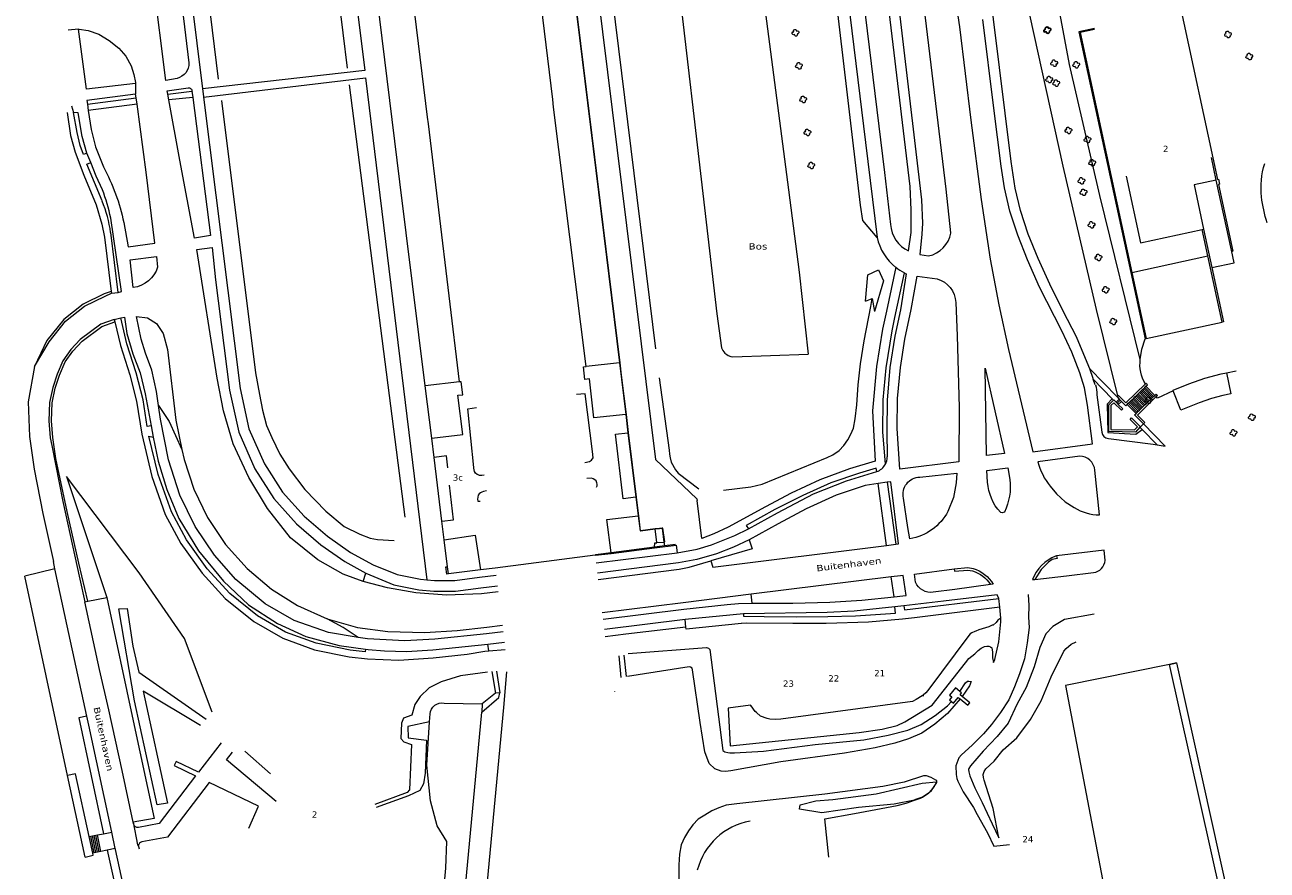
# Model space of a CAD drawing. Header units: metres. Extents: x 44942 to 45991, y 371239 to 373189.
# Tile 19 of 21: x 45694 to 45990, y 372642 to 372844. Entities that reach past the tile are written whole.
import ezdxf

# ---------------------------------------------------------------- set-up
doc = ezdxf.new("R2010")
doc.units = ezdxf.units.M
for name, color, linetype, lineweight in [('STRAATM_GEO_boom', 252, 'Continuous', 18), ('TEKST_GEO_functieaanduiding', 252, 'Continuous', 18), ('TEKST_GEO_huisnummer', 252, 'Continuous', 18), ('TEKST_GEO_straatnaam', 252, 'Continuous', 18), ('TOPO_GEO_hek', 252, 'Continuous', 18), ('TOPO_GEO_kant gesloten verharding', 252, 'Continuous', 18), ('TOPO_GEO_kant open verharding', 252, 'Continuous', 18), ('TOPO_GEO_muur', 252, 'Continuous', 18), ('TOPO_GEO_overig lijnvormig object', 252, 'Continuous', 18), ('TOPO_GEO_raster', 252, 'Continuous', 18), ('TOPO_GEO_steiger', 252, 'Continuous', 18), ('TOPO_GEO_taludlijnen', 252, 'Continuous', 18), ('TOPO_GEO_vlakafsluiter', 252, 'Continuous', 18), ('WATER_GEO_insteek sloot', 252, 'Continuous', 18), ('WATER_GEO_kant kanaal', 252, 'Continuous', 18), ('WATER_GEO_kant water', 252, 'Continuous', 18), ('WATER_GEO_sloot of greppel', 252, 'Continuous', 18)]:
    doc.layers.add(name, color=color, linetype=linetype, lineweight=lineweight)
doc.styles.add('Style-verdana', font='verdana.shx')
doc.linetypes.add('raster', pattern='A,1.65,-0.875,[15,dgnlstyle-lijn95.shx,S=0.005952,R=0,X=0,Y=0],-0.875,1.65', length=5.05)

# ---------------------------------------------------------------- blocks, each defined once
blk = doc.blocks.new('ST')
at = {"layer": 'STRAATM_GEO_boom', "color": 116, "linetype": 'Continuous', "lineweight": 13, "extrusion": (0, 0, -1)}
for centre, start, end in [((0.41, -0.11), 236.0753, 93.9246), ((0.08, 0.45), 326.0753, 183.9246), ((-0.48, 0.13), 56.0753, 273.9246), ((-0.16, -0.44), 146.0753, 3.9246)]:
    blk.add_arc(centre, 0.363, start, end, dxfattribs=at)

msp = doc.modelspace()

# ---------------------------------------------------------------- linework, layer by layer
at = {"layer": 'TOPO_GEO_hek', "linetype": 'raster', "lineweight": 18}
for p, q in [((45783.19, 372806.78), (45775.71, 372867.39)), ((45789.22, 372758.01), (45783.19, 372806.78)), ((45835.61, 372763.54), (45837.14, 372751.2)), ((45790.76, 372745.57), (45789.22, 372758.01)), ((45837.14, 372751.2), (45837.67, 372746.86)), ((45837.67, 372746.86), (45839.57, 372731.45)), ((45791.33, 372740.97), (45790.76, 372745.57)), ((45793.21, 372725.76), (45791.33, 372740.97)), ((45839.57, 372731.45), (45840.12, 372726.98)), ((45793.76, 372721.29), (45793.21, 372725.76)), ((45840.69, 372723.44), (45844.14, 372723.87)), ((45844.14, 372723.87), (45845.16, 372723.99)), ((45845.16, 372723.99), (45845.8, 372724.08)), ((45845.8, 372724.08), (45846.27, 372720.72)), ((45794.56, 372714.84), (45793.76, 372721.29)), ((45846.27, 372720.72), (45846.4, 372719.83)), ((45849.04, 372720.16), (45846.4, 372719.83)), ((45829.85, 372717.58), (45805.96, 372714.54)), ((45843.99, 372719.52), (45833.61, 372718.2)), ((45846.4, 372719.83), (45843.99, 372719.52)), ((45802.41, 372714.09), (45794.78, 372713.14)), ((45805.96, 372714.54), (45802.41, 372714.09))]:
    msp.add_line(p, q, dxfattribs=at)
at = {"layer": 'TOPO_GEO_hek', "linetype": 'raster', "lineweight": 18, "flags": 128}
for points in [[(45822.07, 372873.52), (45829.95, 372809.48), (45835.61, 372763.54)], [(45840.12, 372726.98), (45840.56, 372723.41), (45840.69, 372723.44)], [(45833.61, 372718.2), (45829.94, 372717.73), (45829.85, 372717.58)], [(45794.78, 372713.14), (45794.36, 372713.07), (45794.13, 372714.84), (45794.56, 372714.84)]]:
    msp.add_lwpolyline(points, dxfattribs=at)
at = {"layer": 'TOPO_GEO_kant gesloten verharding', "linetype": 'Continuous', "lineweight": 18}
for p, q in [((45729.41, 372882.53), (45735.99, 372828.96)), ((45706.35, 372843.21), (45703.89, 372842.99)), ((45708.32, 372828.9), (45706.35, 372843.21)), ((45720.03, 372830.24), (45708.32, 372828.9)), ((45720.03, 372830.24), (45720, 372827.67)), ((45720.14, 372826.78), (45720, 372827.67)), ((45727.96, 372826.34), (45727.72, 372827.68)), ((45733.49, 372828.36), (45733.71, 372826.91)), ((45704.69, 372824.91), (45705.19, 372823.27)), ((45708.49, 372825.31), (45708.66, 372823.81)), ((45720.42, 372825.27), (45720.14, 372826.78)), ((45709.28, 372811.35), (45708.39, 372813.57)), ((45958.06, 372785.12), (45976.25, 372789.11)), ((45981.87, 372790.46), (45982.23, 372790.18)), ((45714.28, 372780.14), (45715.82, 372780.34)), ((45714.89, 372773.91), (45716.52, 372774.27)), ((45961.46, 372769.34), (45979.68, 372773.28)), ((45961.22, 372769.29), (45961.46, 372769.34)), ((45980.71, 372761.18), (45983.01, 372761.66)), ((45837.28, 372751.21), (45836.13, 372760.56)), ((45949.33, 372758.3), (45948.83, 372759.66)), ((45949.69, 372755.91), (45950.85, 372746.97)), ((45961.42, 372757.93), (45963.52, 372755.75)), ((45837.28, 372751.21), (45837.14, 372751.2)), ((45837.81, 372746.87), (45837.28, 372751.21)), ((45723.71, 372748.52), (45724.18, 372745.78)), ((45837.67, 372746.86), (45837.81, 372746.87)), ((45839.7, 372731.46), (45837.81, 372746.87)), ((45964.14, 372743.93), (45966.05, 372743.64)), ((45945.6, 372741.24), (45935.6, 372739.93)), ((45950.34, 372727.24), (45949.23, 372737.9)), ((45899.62, 372735.05), (45897.48, 372734.76)), ((45839.7, 372731.46), (45839.57, 372731.45)), ((45840.25, 372727), (45839.7, 372731.46)), ((45840.12, 372726.98), (45840.25, 372727)), ((45840.69, 372723.44), (45840.25, 372727)), ((45844.14, 372723.87), (45840.69, 372723.44)), ((45844.54, 372720.67), (45844.14, 372723.87)), ((45899.4, 372719.95), (45901.67, 372720.25)), ((45829.85, 372717.58), (45833.63, 372718.05)), ((45830.07, 372715.8), (45849.39, 372718.17)), ((45833.63, 372718.05), (45833.61, 372718.2)), ((45833.63, 372718.05), (45843.97, 372719.34)), ((45843.97, 372719.34), (45843.99, 372719.52)), ((45940.09, 372717.43), (45939.85, 372717.41)), ((45700.73, 372714.37), (45700.36, 372716.08)), ((45900.55, 372712.48), (45867.13, 372708.33)), ((45934.3, 372711.78), (45934.89, 372711.84)), ((45924.91, 372710.66), (45924.27, 372710.58)), ((45933.31, 372708.25), (45933.43, 372705.62)), ((45903.55, 372705.5), (45901.43, 372705.26)), ((45926.54, 372705.22), (45926.28, 372707.29)), ((45926.72, 372702.58), (45926.54, 372705.22)), ((45933.43, 372705.62), (45933.39, 372702.83)), ((45851.31, 372702.22), (45832.02, 372699.83)), ((45865.24, 372703.62), (45851.31, 372702.22)), ((45851.49, 372700.42), (45837.12, 372698.72)), ((45804.21, 372696.38), (45808.14, 372696.87)), ((45837.12, 372698.72), (45832.22, 372698.14)), ((45804.38, 372694.79), (45808.36, 372695.1)), ((45793.77, 372682.27), (45802.85, 372682.13)), ((45802.85, 372682.13), (45802.74, 372680.11)), ((45790.28, 372677.83), (45790.41, 372679.71)), ((45908, 372659.83), (45909.46, 372660.78)), ((45909.46, 372660.78), (45909.63, 372660.92)), ((45715.16, 372647.6), (45714.32, 372651.51)), ((45925.1, 372648.17), (45928.85, 372648.5))]:
    msp.add_line(p, q, dxfattribs=at)
at = {"layer": 'TOPO_GEO_kant gesloten verharding', "linetype": 'Continuous', "lineweight": 18, "flags": 128}
for points in [[(45948, 372762.13), (45947.82, 372762.69), (45944.8, 372769.74), (45941.66, 372775.86), (45938.5, 372782.28), (45935.66, 372788.48), (45933.32, 372794.23), (45931.48, 372799.94), (45930.19, 372805.23), (45929.21, 372811.58), (45925.01, 372845.63), (45914.58, 372930.95), (45909.13, 372979.64), (45906.64, 373001.44), (45903.74, 373031.13), (45901.14, 373061.75)], [(45895.18, 373028.76), (45896.92, 373009.98), (45898.01, 373000), (45900, 372981.94), (45903.57, 372950.74), (45907.8, 372914.79), (45914.39, 372860.22), (45916.89, 372843.76)], [(45904.7, 372790.26), (45905.33, 372794.66), (45905.36, 372800.05), (45905.12, 372805.62), (45885.92, 372965.96), (45882.11, 372997.33)], [(45884.64, 372998.05), (45888.41, 372966.44), (45907.83, 372802.47)], [(45914.84, 372794.54), (45913.71, 372804.98), (45894.25, 372966.03), (45891.32, 372992.72)], [(45873.24, 372990.01), (45874.55, 372979.6), (45885.37, 372890.82), (45886.55, 372880.59), (45894.45, 372816.13), (45897.18, 372793.5)], [(45888.86, 372891.64), (45898.95, 372808.99), (45900.4, 372796.59)], [(45721.34, 372877.84), (45724.31, 372878.13), (45726.84, 372877.16), (45727.87, 372875), (45731.12, 372848.39), (45732.76, 372835.2)], [(45729.91, 372831.44), (45727.21, 372830.94), (45721.34, 372877.84)], [(45827.66, 372762.68), (45819.9, 372824.54), (45819.68, 372826.42), (45814.03, 372872.8)], [(45797.44, 372758.98), (45790.04, 372820.64), (45789.79, 372822.18), (45784.14, 372868.48)], [(45916.89, 372843.76), (45919.56, 372821.5), (45922.06, 372802.52), (45924.24, 372788.26), (45926.27, 372777.42), (45928.56, 372766.72), (45934.43, 372742.31), (45948.64, 372744.19), (45947.48, 372753.45), (45946.78, 372757.57), (45945.66, 372761.17), (45943.74, 372766.1), (45941.35, 372771.16), (45936.02, 372781.59), (45933.1, 372788.13), (45930.78, 372793.98), (45928.91, 372799.74), (45927.67, 372805.31), (45926.85, 372810.53), (45925.1, 372824.38), (45922.48, 372845.53)], [(45706.35, 372843.21), (45706.57, 372843.22), (45708.67, 372842.87), (45711.24, 372842.02), (45713.73, 372840.53), (45716.03, 372838.65), (45717.71, 372836.77), (45718.92, 372834.42), (45719.56, 372832.35), (45720, 372830.48), (45720.03, 372830.24)], [(45720, 372827.67), (45708.36, 372826.16), (45708.49, 372825.31)], [(45727.72, 372827.68), (45727.58, 372828.48), (45732.57, 372829.2)], [(45733.71, 372826.91), (45737.94, 372793.94), (45734.12, 372793.31), (45730.56, 372811.94), (45727.96, 372826.34)], [(45735.99, 372828.96), (45736.22, 372827.13), (45736.23, 372827)], [(45736.23, 372827), (45744.98, 372757.43), (45747.11, 372747.78), (45750.8, 372739.42), (45755.11, 372732.68), (45760.3, 372726.92), (45765.89, 372722.13), (45771.4, 372718.25), (45776.75, 372715.33), (45782.49, 372713.02), (45788.09, 372711.9), (45789.58, 372711.75)], [(45717.19, 372797.07), (45718.2, 372791.27), (45724.62, 372792.1), (45722.54, 372809.06), (45720.42, 372825.27)], [(45708.39, 372813.57), (45707.22, 372817.6), (45706.33, 372823.23), (45705.19, 372823.27)], [(45708.66, 372823.81), (45709.41, 372819.27), (45710.45, 372815.12), (45712.33, 372810.33)], [(45712.07, 372804.83), (45710.6, 372808.14), (45709.28, 372811.35)], [(45907.83, 372802.47), (45908.01, 372796.89), (45907.85, 372794.23), (45907.43, 372789.42), (45909.49, 372789.06)], [(45715.82, 372780.34), (45716.63, 372780.57), (45714.06, 372798.09)], [(45719.44, 372781.52), (45718.69, 372788.09), (45724.99, 372788.89), (45725.28, 372786.41)], [(45774.39, 372711.29), (45769.63, 372713.05), (45763.53, 372716.47), (45757.05, 372721.73), (45751.51, 372728.74), (45747.1, 372736.17), (45743.33, 372744.23), (45741.01, 372752.09), (45739.49, 372759.87), (45734.64, 372790.62), (45738.32, 372791.11), (45739.14, 372783.34), (45742.45, 372756.99), (45744.66, 372746.98), (45748.53, 372738.2), (45753.06, 372731.12), (45758.5, 372725.07), (45764.31, 372720.1), (45770.04, 372716.07), (45775.05, 372713.33)], [(45977.19, 372786.27), (45982.52, 372787.44), (45981.87, 372790.46)], [(45904.14, 372784.81), (45902.76, 372776.19), (45901.43, 372769.93), (45900.24, 372762.45), (45899.57, 372754.66), (45899.5, 372747.2), (45899.6, 372741.07)], [(45916.71, 372739.91), (45902.6, 372738.16), (45902, 372747.82), (45902.1, 372755.02), (45902.77, 372762.43), (45903.82, 372769.15), (45905.34, 372776.27), (45906.77, 372784.25), (45911.56, 372783.58)], [(45695.89, 372762.63), (45699.35, 372768.54), (45703.26, 372773.47), (45707.8, 372777.05), (45712.74, 372779.48), (45714.28, 372780.14)], [(45915.99, 372777.97), (45916.36, 372769.96), (45916.78, 372752.86), (45916.71, 372739.91)], [(45714.89, 372773.91), (45711.69, 372772.79), (45706.81, 372769.12), (45704.52, 372766.73), (45702.63, 372764.05), (45701.25, 372760.84), (45700.21, 372757.65), (45699.45, 372754.05), (45699.31, 372749.66), (45699.61, 372745.66), (45700, 372743.8), (45702.66, 372730.41), (45706.69, 372711.89), (45707.88, 372706.45)], [(45716.52, 372774.27), (45717.36, 372774.43), (45717.94, 372770.52), (45719.36, 372765.72), (45721.07, 372761.13), (45722.32, 372756.12), (45723.71, 372748.52)], [(45725.52, 372753.35), (45725.04, 372756.69), (45723.86, 372761.81), (45722.39, 372765.82), (45721.34, 372769.2), (45720.24, 372774.59), (45722.82, 372774.3), (45725, 372772.89), (45726.6, 372770.52), (45727.62, 372766.75), (45729.64, 372749.87), (45731.1, 372742.87)], [(45960.08, 372764.34), (45960.48, 372766.83), (45961.22, 372769.29)], [(45695.89, 372762.63), (45694.34, 372754.24), (45694.63, 372745.98), (45695.81, 372738.14), (45697.87, 372727.54), (45700.36, 372716.08)], [(45837.14, 372751.2), (45829.53, 372750.41), (45828.48, 372759.72), (45827.36, 372759.55), (45827.07, 372762.61), (45827.66, 372762.68)], [(45923.04, 372762.26), (45927.65, 372741.91), (45923.33, 372741.38), (45923.04, 372762.26)], [(45948.83, 372759.66), (45948.78, 372759.79), (45948, 372762.13)], [(45790.76, 372745.57), (45798.19, 372746.46), (45797.03, 372755.78), (45798.21, 372755.91), (45797.78, 372759.01), (45797.44, 372758.98)], [(45967.94, 372756.9), (45967.94, 372757.02), (45971.69, 372758.53), (45975.52, 372759.84), (45979.41, 372760.9), (45980.71, 372761.18)], [(45827.36, 372739.77), (45828.49, 372739.96), (45828.71, 372740.1), (45828.91, 372740.33), (45829.37, 372740.84), (45829.21, 372742.34), (45827.46, 372756.1), (45825.4, 372755.97)], [(45967.97, 372756.83), (45964.18, 372755.11), (45963.89, 372755.46)], [(45773.21, 372697.99), (45766.11, 372699.13), (45757.89, 372702), (45750.95, 372705.96), (45743.98, 372711.78), (45738.9, 372717.61), (45734.22, 372724.42), (45730.58, 372731.94), (45727.9, 372740.34), (45725.99, 372750.09), (45725.52, 372753.35)], [(45803.33, 372736.73), (45802.77, 372736.66), (45802.31, 372736.63), (45802.17, 372736.66), (45801.7, 372736.85), (45801.62, 372736.89), (45801.27, 372737.2), (45801, 372737.61), (45800.9, 372737.99), (45800.87, 372738.39), (45800.87, 372738.53), (45799.37, 372752.53), (45801.48, 372752.84)], [(45839.57, 372731.45), (45836.53, 372731.1), (45834.66, 372746.52), (45837.67, 372746.86)], [(45724.18, 372745.78), (45725.37, 372740.08), (45727.45, 372733.27), (45730.33, 372726.4), (45735.02, 372718.65), (45740.98, 372711.39), (45747.03, 372705.78), (45753.89, 372701.3), (45760.71, 372698.18), (45768.65, 372696.05), (45774.96, 372695.21)], [(45952.45, 372745.44), (45963.19, 372744.08), (45964.14, 372743.93)], [(45731.1, 372742.87), (45731.61, 372740.45), (45733.9, 372733.37), (45737.21, 372726.57), (45741.53, 372720.17), (45746.64, 372714.41), (45752.46, 372709.49), (45758.68, 372705.59), (45765.82, 372702.38)], [(45794.6, 372738.46), (45794.29, 372741.34), (45791.33, 372740.97)], [(45923.6, 372735.04), (45923.42, 372737.82), (45928.46, 372738.47), (45928.92, 372735.67)], [(45830.15, 372733.84), (45830.28, 372734.19), (45830.28, 372734.31), (45830.27, 372734.59), (45830.24, 372734.91), (45830.07, 372735.33), (45829.76, 372735.62), (45829.35, 372735.85), (45828.91, 372736.02), (45827.83, 372735.93)], [(45866.47, 372723.92), (45873.36, 372727.72), (45882.01, 372732.26), (45889.86, 372735.37), (45897.11, 372737.56)], [(45901.67, 372720.25), (45902.3, 372720.36), (45900.46, 372735.14), (45899.62, 372735.05)], [(45907.41, 372736.26), (45916.25, 372737.18), (45916.09, 372734.9), (45915.42, 372731.42), (45914.12, 372728.08)], [(45793.21, 372725.76), (45795.94, 372726.05), (45795.05, 372734.3)], [(45803.89, 372732.95), (45803.12, 372732.84), (45802.78, 372732.69), (45802.4, 372732.5), (45802.09, 372732.27), (45801.9, 372731.92), (45801.77, 372731.48), (45801.74, 372730.99), (45801.8, 372730.51), (45802.33, 372730.51)], [(45897.48, 372734.76), (45894.35, 372734.23), (45887.44, 372731.93), (45880.24, 372728.67), (45873.54, 372725.06), (45866.61, 372721.28)], [(45938.53, 372734.07), (45940.06, 372732.27), (45942.1, 372730.38), (45944.26, 372728.98)], [(45905.03, 372721.54), (45904.56, 372724.22), (45903.48, 372731.23)], [(45833.61, 372718.2), (45832.6, 372726.13), (45840.12, 372726.98)], [(45927.61, 372727.91), (45927.1, 372727.71), (45926.64, 372727.84)], [(45849.39, 372718.17), (45854.16, 372719.05), (45857.6, 372720.06), (45863.2, 372722.32), (45866.47, 372723.92)], [(45793.76, 372721.29), (45801.15, 372722.41), (45802.41, 372714.09)], [(45866.61, 372721.28), (45862.91, 372719.53), (45858.85, 372717.93), (45854.14, 372716.62), (45849.71, 372715.79), (45830.36, 372713.35)], [(45843.97, 372719.34), (45849.16, 372719.99), (45849.39, 372718.17)], [(45843.99, 372719.52), (45844.07, 372720.54), (45844.55, 372720.57), (45844.54, 372720.67)], [(45857.43, 372716.3), (45857.91, 372714.75), (45899.4, 372719.95)], [(45951.65, 372716.38), (45951.47, 372718.79), (45940.09, 372717.43)], [(45708.39, 372679.17), (45703.7, 372700.71), (45700.73, 372714.37)], [(45830.55, 372711.84), (45849.86, 372714.24), (45852.31, 372714.77), (45857.43, 372716.3)], [(45906.4, 372711.15), (45906.11, 372713.08), (45915.6, 372714.33)], [(45915.6, 372714.33), (45918.87, 372714.67), (45920.11, 372714.43)], [(45806.66, 372708.87), (45802.68, 372708.37), (45794.33, 372708.1), (45786.95, 372708.62), (45780.17, 372709.81), (45774.39, 372711.29)], [(45775.05, 372713.33), (45781.75, 372710.55), (45787.71, 372709.36), (45791.31, 372708.99), (45796.45, 372709.04), (45802.54, 372709.83), (45806.48, 372710.33)], [(45789.58, 372711.75), (45791.43, 372711.56), (45796.27, 372711.6), (45802.21, 372712.38), (45806.17, 372712.86)], [(45901.25, 372707.68), (45903.33, 372707.94), (45904.11, 372708), (45903.45, 372712.79), (45902.76, 372712.7), (45900.55, 372712.48)], [(45934.89, 372711.84), (45942.45, 372712.65), (45948.91, 372713.46)], [(45867.13, 372708.33), (45850.84, 372706.22), (45831.53, 372703.84)], [(45926.28, 372707.29), (45925.87, 372708.15), (45913.06, 372706.61), (45903.55, 372705.5)], [(45924.27, 372710.58), (45915.77, 372709.44), (45910.6, 372708.77)], [(45719.42, 372653.86), (45716.78, 372666.19), (45713.65, 372680.68), (45711.39, 372690.28), (45707.88, 372706.45)], [(45831.71, 372702.32), (45851, 372704.73), (45861.35, 372705.82), (45864.04, 372706.09), (45867.36, 372706.18)], [(45901.43, 372705.26), (45891.74, 372704.27), (45885.25, 372703.94), (45865.24, 372703.62)], [(45867.36, 372706.18), (45877.04, 372706.17), (45885.91, 372706.41), (45893.57, 372706.84), (45901.25, 372707.68)], [(45765.82, 372702.38), (45773, 372700.33), (45780.3, 372699.37), (45789.12, 372699.18), (45796.84, 372699.62), (45803.94, 372700.44), (45807.65, 372700.9)], [(45933.39, 372702.83), (45933.54, 372700.32), (45933.06, 372696.7), (45932.39, 372692.84), (45931.25, 372689.26), (45930.01, 372686.18), (45928.66, 372683.05), (45926.68, 372680.02), (45924.49, 372677.17), (45922.64, 372674.96)], [(45925.01, 372691.95), (45925.29, 372692.68), (45926.28, 372696.95), (45926.78, 372701.67), (45926.72, 372702.58)], [(45807.84, 372699.33), (45803.89, 372698.84), (45791.51, 372697.58), (45784.31, 372697.14), (45775.42, 372697.64), (45773.21, 372697.99)], [(45774.96, 372695.21), (45775.59, 372695.12), (45779.49, 372694.75), (45784.73, 372694.6), (45791, 372695), (45804.21, 372696.38)], [(45714.32, 372651.51), (45708.86, 372677.02), (45708.39, 372679.17)], [(45791.37, 372535.83), (45791.2, 372545.2), (45791.4, 372554.96), (45792.02, 372565.67), (45794.76, 372595.2), (45802.74, 372680.11)], [(45792.13, 372620.96), (45794.18, 372642.85), (45794.42, 372649.26), (45792.11, 372653.03), (45790.45, 372658.92), (45789.58, 372667.45), (45790.28, 372677.83)], [(45922.64, 372674.96), (45919.88, 372672.28), (45917.38, 372669.98), (45916.71, 372669.24), (45916, 372667.33), (45916.12, 372665.28), (45916.21, 372664.31), (45916.48, 372663.68), (45917.77, 372661.09)], [(45910.82, 372662.37), (45911.43, 372663.3), (45911.46, 372663.71), (45911.24, 372663.91), (45910.14, 372664.54), (45908.97, 372664.96), (45908.25, 372664.95), (45903.68, 372663.4), (45898.57, 372662.37), (45884.68, 372660.54)], [(45909.63, 372660.92), (45910.2, 372661.42), (45910.82, 372662.37)], [(45917.77, 372661.09), (45920.22, 372657.38), (45921.11, 372655.73), (45923.6, 372651.29), (45925.1, 372648.17)], [(45884.68, 372660.54), (45863.67, 372658.27), (45861.11, 372657.92), (45859.35, 372657.25), (45857.68, 372656.6), (45856.03, 372655.57), (45854.47, 372654.6), (45853.14, 372653.22), (45852.12, 372651.83), (45851.18, 372650.24), (45850.39, 372648.47), (45849.95, 372646.19), (45849.82, 372643.64), (45849.81, 372640.49), (45850.12, 372638.03), (45850.46, 372635.27), (45852.6, 372622.97)], [(45885.67, 372645.51), (45884.7, 372654.63), (45891.82, 372655.97), (45902.02, 372657.87), (45904.13, 372658.4), (45906.14, 372659.08)], [(45906.14, 372659.08), (45907.59, 372659.56), (45908, 372659.83)], [(45719.42, 372653.86), (45720.5, 372648.49), (45720.66, 372648.26)], [(45721.13, 372620.74), (45718.08, 372634.2), (45715.21, 372647.36), (45715.16, 372647.6)], [(45720.66, 372648.26), (45720.71, 372648.09), (45720.83, 372647.52)]]:
    msp.add_lwpolyline(points, dxfattribs=at)
at = {"layer": 'TOPO_GEO_kant gesloten verharding', "linetype": 'Continuous', "lineweight": 18, "extrusion": (0, 0, -1)}
for centre, radius, start, end in [((-45729.03, 372835.07), 3.74, 177.9849, 256.3085), ((-45732.65, 372828.36), 0.843, 85.1007, 179.6644), ((-45668.97, 372786.9), 49.28, 151.612, 168.0933), ((-46008.61, 372805.33), 19.67, 353.6546, 17.099), ((-46021.55, 372806.95), 32.72, 342.2777, 353.3425), ((-45718.56, 372788.5), 7.04, 197.3073, 262.7732), ((-45909.88, 372777.69), 6.12, 105.9733, 177.3781), ((-45968.99, 372763.18), 8.99, 328.7677, 7.4273), ((-45941.78, 372755.94), 7.92, 162.6557, 180.2336), ((-45907.52, 372732.12), 4.14, 347.4949, 88.507), ((-45935.58, 372735.86), 12.01, 318.1236, 356.086), ((-45914.94, 372734.04), 14.08, 173.3644, 205.8354), ((-45903.05, 372733.88), 12.49, 207.6723, 260.9132), ((-45917.84, 372706.59), 8.16, 106.1379, 150.0975), ((-45909.99, 372712.6), 3.88, 260.9837, 337.9169), ((-45793.18, 372679.55), 2.78, 3.2564, 102.1944)]:
    msp.add_arc(centre, radius, start, end, dxfattribs=at)
at = {"layer": 'TOPO_GEO_kant gesloten verharding', "linetype": 'Continuous', "lineweight": 18}
for centre, radius, start, end in [((45676.01, 372790.57), 38.79, 11.1846, 21.5798), ((45907.88, 372797.05), 7.5, 183.5268, 244.9288), ((45908.02, 372795.84), 6.94, 282.2108, 349.1435), ((45909.39, 372796.16), 12.5, 192.2866, 231.7989), ((45908.9, 372795.35), 11.56, 231.2103, 243.3475), ((45905.78, 372788.71), 4.24, 240.7552, 247.0988), ((45952.68, 372747.28), 1.85, 189.6615, 262.8699), ((45895.85, 372741.08), 3.75, 332.1461, 359.7659), ((45945.57, 372737.57), 3.67, 5.1557, 89.6394), ((45895.87, 372741.08), 3.73, 289.3963, 332.0492), ((45951.02, 372743.97), 15.94, 194.6894, 218.4095), ((45950.41, 372738.99), 11.75, 238.4375, 269.6767), ((45943.67, 372708.09), 10.07, 112.2798, 158.489), ((45948.51, 372716.58), 3.15, 277.2761, 356.2639)]:
    msp.add_arc(centre, radius, start, end, dxfattribs=at)
at = {"layer": 'TOPO_GEO_kant open verharding', "linetype": 'Continuous', "lineweight": 18}
for p, q in [((45835.76, 372763.56), (45822.24, 372873.54)), ((45783.19, 372806.78), (45775.71, 372867.39)), ((45727.72, 372827.68), (45733.49, 372828.36)), ((45733.71, 372826.91), (45727.96, 372826.34)), ((45708.49, 372825.31), (45720.14, 372826.78)), ((45720.42, 372825.27), (45708.66, 372823.81)), ((45978.24, 372807.18), (45977.08, 372812.53)), ((45789.22, 372758.01), (45783.19, 372806.78)), ((45981.87, 372790.46), (45978.24, 372807.18)), ((45715.82, 372780.34), (45714.06, 372794.65)), ((45714.14, 372780.6), (45714.28, 372780.14)), ((45714.89, 372773.91), (45715.03, 372773.32)), ((45835.61, 372763.54), (45827.66, 372762.68)), ((45835.76, 372763.56), (45835.61, 372763.54)), ((45836.13, 372760.56), (45835.76, 372763.56)), ((45954.53, 372755.43), (45948, 372762.13)), ((45797.44, 372758.98), (45789.22, 372758.01)), ((45953.32, 372754.97), (45948.83, 372759.66)), ((45790.76, 372745.57), (45789.22, 372758.01)), ((45959.07, 372755.66), (45961.19, 372753.5)), ((45959.33, 372755.91), (45961.45, 372753.74)), ((45959.59, 372756.16), (45961.71, 372754)), ((45959.85, 372756.42), (45961.97, 372754.25)), ((45960.11, 372756.67), (45962.23, 372754.5)), ((45960.37, 372756.92), (45962.5, 372754.76)), ((45960.64, 372757.18), (45962.76, 372755.01)), ((45960.89, 372757.42), (45963.01, 372755.26)), ((45961.15, 372757.67), (45963.27, 372755.51)), ((45967.97, 372756.83), (45967.94, 372756.9)), ((45953.68, 372754.61), (45953.32, 372754.97)), ((45955.03, 372754.89), (45954.31, 372754.14)), ((45955.29, 372754.62), (45954.57, 372753.88)), ((45955.57, 372754.34), (45954.82, 372753.62)), ((45956.96, 372753.62), (45959.08, 372751.46)), ((45957.22, 372753.88), (45959.35, 372751.71)), ((45957.48, 372754.12), (45959.6, 372751.96)), ((45957.73, 372754.37), (45959.85, 372752.21)), ((45958, 372754.63), (45960.12, 372752.46)), ((45958.26, 372754.88), (45960.38, 372752.71)), ((45958.52, 372755.13), (45960.64, 372752.97)), ((45958.8, 372755.4), (45960.92, 372753.24)), ((45960, 372748.14), (45960.53, 372747.61)), ((45960.84, 372748.96), (45960.09, 372748.24)), ((45960.53, 372747.61), (45964.14, 372743.93)), ((45966.05, 372743.64), (45960.84, 372748.96)), ((45791.33, 372740.97), (45790.76, 372745.57)), ((45793.21, 372725.76), (45791.33, 372740.97)), ((45899.62, 372735.05), (45901.67, 372720.25)), ((45899.4, 372719.95), (45897.48, 372734.76)), ((45793.76, 372721.29), (45793.21, 372725.76)), ((45794.56, 372714.84), (45793.76, 372721.29)), ((45700.73, 372714.37), (45693.55, 372712.63)), ((45794.78, 372713.14), (45794.56, 372714.84)), ((45802.41, 372714.09), (45794.78, 372713.14)), ((45774.39, 372711.29), (45775.05, 372713.33)), ((45901.25, 372707.68), (45900.55, 372712.48)), ((45867.36, 372706.18), (45867.13, 372708.33)), ((45707.88, 372706.45), (45708.59, 372706.6)), ((45708.59, 372706.6), (45713.14, 372707.54)), ((45926.54, 372705.22), (45906.1, 372702.65)), ((45851.49, 372700.42), (45851.31, 372702.22)), ((45804.38, 372694.79), (45804.21, 372696.38)), ((45803.44, 372694.67), (45804.38, 372694.79)), ((45805.98, 372684.68), (45802.85, 372682.13)), ((45807.01, 372684.78), (45805.98, 372684.68)), ((45914.94, 372682.69), (45915.47, 372682.29)), ((45719.61, 372653.31), (45719.42, 372653.86)), ((45708.91, 372650.41), (45709.3, 372650.49)), ((45709.76, 372646.46), (45708.91, 372650.41)), ((45709.3, 372650.49), (45709.69, 372650.57)), ((45710.12, 372646.53), (45709.3, 372650.49)), ((45709.69, 372650.57), (45710.09, 372650.65)), ((45710.51, 372646.62), (45709.69, 372650.57)), ((45710.09, 372650.65), (45710.48, 372650.73)), ((45710.91, 372646.7), (45710.09, 372650.65)), ((45710.48, 372650.73), (45710.88, 372650.81)), ((45711.3, 372646.78), (45710.48, 372650.73)), ((45710.88, 372650.81), (45712.37, 372651.11)), ((45711.7, 372646.87), (45710.88, 372650.81)), ((45712.37, 372651.11), (45714.32, 372651.51)), ((45710.12, 372646.53), (45709.76, 372646.46)), ((45710.51, 372646.62), (45710.12, 372646.53)), ((45710.91, 372646.7), (45710.51, 372646.62)), ((45711.3, 372646.78), (45710.91, 372646.7)), ((45711.7, 372646.87), (45711.3, 372646.78)), ((45713.21, 372647.19), (45711.7, 372646.87)), ((45715.16, 372647.6), (45713.21, 372647.19))]:
    msp.add_line(p, q, dxfattribs=at)
at = {"layer": 'TOPO_GEO_kant open verharding', "linetype": 'Continuous', "lineweight": 18, "flags": 128}
for points in [[(45863.32, 373023.69), (45859.95, 373023.92), (45856.35, 373024.22), (45853.57, 373024.5), (45850.42, 373025.25), (45846.94, 373026.32), (45843.25, 373027.82), (45839.41, 373029.35), (45835.8, 373030.94), (45832.11, 373032.28), (45828.36, 373033.47), (45824.76, 373034.41), (45821.44, 373034.88), (45818.54, 373035.12), (45815.85, 373034.76), (45818.22, 373013.16), (45814.53, 373012.62), (45811.26, 373006.29), (45812.04, 373000), (45844.21, 372740.42), (45854.13, 372731.09), (45854.2, 372730.65)], [(45897.18, 372793.5), (45893.79, 372797.5), (45893.23, 372801.18), (45878.3, 372927.6), (45876.25, 372942.41), (45874.81, 372952.83), (45873.27, 372965.56), (45871.76, 372978.01), (45870.86, 372984.66), (45870.54, 372987.8), (45873.24, 372990.01)], [(45729.75, 372882.58), (45767.99, 372887.79), (45774.79, 372833.31), (45735.99, 372828.96)], [(45969.36, 372849.84), (45978.52, 372807.31), (45978.78, 372807.37), (45979.04, 372806.2), (45978.78, 372806.14), (45982.23, 372790.18)], [(45736.23, 372827), (45774.94, 372831.61), (45789.58, 372711.75)], [(45703.7, 372823.29), (45704.49, 372817.8), (45705.57, 372813.8), (45707.63, 372808.38), (45710.61, 372801.29), (45711.98, 372796.68), (45712.56, 372793.52), (45714.14, 372780.6)], [(45708.39, 372813.57), (45707.54, 372813.26), (45706.79, 372815.41), (45706.04, 372818.51), (45705.19, 372823.27)], [(45712.02, 372802.18), (45708.38, 372810.99), (45709.28, 372811.35)], [(45956.69, 372808.13), (45960.12, 372792.22), (45974.89, 372795.4)], [(45978.24, 372807.18), (45972.93, 372806.04), (45975.2, 372795.48)], [(45901.66, 372786.34), (45899.46, 372775.91), (45898.52, 372771.61), (45897.06, 372762.65), (45896.1, 372752.11), (45896.72, 372740.02), (45890.62, 372738.24), (45883.47, 372735.64), (45876.62, 372732.38), (45870.52, 372729.14), (45861.62, 372724.33), (45858.2, 372722.68), (45855.33, 372721.59), (45854.2, 372730.65)], [(45899.17, 372739.33), (45898.59, 372747.04), (45898.65, 372754.74), (45899.35, 372762.36), (45900.79, 372771.18), (45901.46, 372774.35), (45903.71, 372785.02)], [(45714.14, 372780.6), (45712.48, 372780.02), (45707.48, 372777.56), (45702.84, 372773.9), (45698.84, 372768.86), (45695.89, 372762.63)], [(45723.71, 372748.52), (45722.81, 372748.36), (45721.79, 372754.72), (45720.19, 372761.12), (45717.92, 372768.08), (45716.52, 372774.27)], [(45708.59, 372706.6), (45706.46, 372715.71), (45703.64, 372728.04), (45700.97, 372740.71), (45700.21, 372745.73), (45699.91, 372749.67), (45700.05, 372753.98), (45700.79, 372757.49), (45701.81, 372760.63), (45703.16, 372763.76), (45704.98, 372766.35), (45707.21, 372768.67), (45711.97, 372772.25), (45715.03, 372773.32)], [(45715.03, 372773.32), (45716.37, 372767.66), (45718.65, 372760.68), (45720.22, 372754.4), (45721.49, 372746.49), (45723.87, 372736.41), (45727.12, 372727.31), (45730.83, 372720.44), (45735.91, 372713.34), (45741.45, 372707.26), (45748.26, 372701.8), (45755.16, 372697.78), (45762.73, 372695.04), (45771.04, 372693.38), (45775.39, 372692.9), (45782.88, 372692.54), (45791.14, 372693.07), (45799.23, 372693.99), (45803.44, 372694.67)], [(45980.71, 372761.18), (45981.69, 372756.17), (45979.82, 372755.75), (45977.11, 372754.99), (45974.16, 372753.97), (45969.73, 372752.26), (45967.97, 372756.83)], [(45774.96, 372695.21), (45774.9, 372694.57), (45771.29, 372694.96), (45763.16, 372696.59), (45755.84, 372699.24), (45749.17, 372703.12), (45742.55, 372708.43), (45737.15, 372714.35), (45732.19, 372721.28), (45728.58, 372727.96), (45725.41, 372736.87), (45723.18, 372746.06), (45724.18, 372745.78)], [(45897.11, 372737.56), (45896.98, 372738.35), (45892.97, 372737.17), (45886.11, 372734.89), (45879.41, 372731.89), (45872.75, 372728.49), (45865.9, 372724.67), (45866.47, 372723.92)], [(45866.61, 372721.28), (45867.3, 372719.13), (45857.43, 372716.3)], [(45940.09, 372717.43), (45940.21, 372716.78), (45939.05, 372716.56), (45938.12, 372715.93), (45936.41, 372714.17), (45934.89, 372711.84)], [(45915.6, 372714.33), (45915.65, 372713.77), (45918.84, 372714.07), (45919.97, 372713.85)], [(45713.14, 372707.54), (45719.44, 372678.05), (45724.47, 372654.76), (45719.42, 372653.86)], [(45865.24, 372703.62), (45865.26, 372703.05), (45870.21, 372703), (45877.98, 372702.91), (45885.44, 372702.98), (45892, 372703.12), (45901.59, 372703.77), (45901.43, 372705.26)], [(45903.55, 372705.5), (45903.73, 372704.53), (45926.28, 372707.29)], [(45906.1, 372702.65), (45903.28, 372702.3), (45895.1, 372701.6), (45885.04, 372701.32), (45877.08, 372701.3), (45865.9, 372701.4), (45864.8, 372701.28)], [(45926.72, 372702.58), (45926.05, 372702.12), (45925.63, 372701.52), (45924.92, 372700.94), (45924.72, 372700.87), (45923.91, 372700.47), (45921.52, 372699.76), (45920.81, 372699.46), (45920.55, 372699.37), (45919.86, 372699.05), (45919.46, 372698.8), (45919.09, 372698.41), (45909.31, 372685.33), (45908.85, 372684.74), (45908.17, 372684.17)], [(45864.8, 372701.28), (45851.54, 372699.95), (45851.49, 372700.42)], [(45918.3, 372691.89), (45919.13, 372692.95), (45920.52, 372694.07), (45921.32, 372694.88), (45922.09, 372695.42), (45922.86, 372695.84), (45923.38, 372695.86), (45923.86, 372695.85), (45924.32, 372695.73), (45924.59, 372695.47), (45924.71, 372695.03), (45924.74, 372694.49), (45924.78, 372693.07), (45925.01, 372691.95)], [(45901.99, 372676.92), (45903.78, 372677.82), (45910.31, 372681.79), (45918.3, 372691.89)], [(45802.74, 372680.11), (45806.84, 372683.62), (45807.01, 372684.78)], [(45916.96, 372685.1), (45915.9, 372685.95), (45914.53, 372684.22), (45915.03, 372683.82), (45914.47, 372683.06), (45914.94, 372682.69)], [(45917.51, 372683.89), (45917.03, 372684.29), (45917.39, 372684.75), (45916.96, 372685.1)], [(45866.92, 372681.83), (45861.58, 372681.11), (45862.12, 372672.09), (45892.9, 372675.29), (45898.42, 372676.05), (45901.99, 372676.92)], [(45908.17, 372684.17), (45907.95, 372683.99), (45906.51, 372683.14), (45905.64, 372682.68), (45874.2, 372678.44), (45873, 372678.38), (45871.55, 372678.42), (45870.94, 372678.6), (45869.36, 372679.2), (45868.37, 372680.02), (45868.04, 372680.31), (45867.08, 372681.61), (45866.92, 372681.83)], [(45915.47, 372682.29), (45916.58, 372683.67), (45917.06, 372683.29)], [(45917.06, 372683.29), (45918.91, 372681.82), (45919.38, 372682.35), (45917.51, 372683.89)], [(45708.39, 372679.17), (45706.42, 372678.76), (45712.37, 372651.11)], [(45740.46, 372672.81), (45735.03, 372665.8), (45729.72, 372668.34), (45729.25, 372667.37), (45734.36, 372664.92), (45725.61, 372653.53), (45720.69, 372652.6)], [(45753.6, 372658.84), (45741.73, 372668.72), (45743.14, 372670.55)], [(45708.91, 372650.41), (45705.69, 372665.44), (45703.76, 372665.04)], [(45747.07, 372652.42), (45749.4, 372657.7), (45737.59, 372663.36), (45727.61, 372650.31), (45721.54, 372649.16)], [(45707.95, 372645.53), (45709.86, 372645.99), (45709.76, 372646.46)], [(45713.21, 372647.19), (45719.19, 372620.3), (45721.13, 372620.74)]]:
    msp.add_lwpolyline(points, dxfattribs=at)
at = {"layer": 'TOPO_GEO_kant open verharding', "linetype": 'Continuous', "lineweight": 18}
for centre, radius, start, end in [((45683.39, 372790.39), 30.96, 7.8959, 22.3682), ((45721.76, 372648.06), 1.11, 101.5879, 169.8396)]:
    msp.add_arc(centre, radius, start, end, dxfattribs=at)
at = {"layer": 'TOPO_GEO_kant open verharding', "linetype": 'Continuous', "lineweight": 18, "extrusion": (0, 0, -1)}
for centre, radius, start, end in [((-45917.84, 372706.59), 7.57, 106.347, 148.1902), ((-45720.55, 372653.55), 0.962, 261.6477, 345.609)]:
    msp.add_arc(centre, radius, start, end, dxfattribs=at)
at = {"layer": 'TOPO_GEO_muur', "linetype": 'Continuous', "lineweight": 18}
for p, q in [((45974.89, 372795.4), (45975.2, 372795.48)), ((45976.25, 372789.11), (45974.89, 372795.4)), ((45975.2, 372795.48), (45977.19, 372786.27)), ((45979.68, 372773.28), (45976.25, 372789.11)), ((45958.06, 372785.12), (45961.46, 372769.34)), ((45954.73, 372755.63), (45954.53, 372755.43)), ((45958.8, 372755.4), (45959.07, 372755.66)), ((45959.07, 372755.66), (45959.33, 372755.91)), ((45959.33, 372755.91), (45959.59, 372756.16)), ((45959.59, 372756.16), (45959.85, 372756.42)), ((45959.85, 372756.42), (45960.11, 372756.67)), ((45960.11, 372756.67), (45960.37, 372756.92)), ((45960.37, 372756.92), (45960.64, 372757.18)), ((45960.64, 372757.18), (45960.89, 372757.42)), ((45960.89, 372757.42), (45961.15, 372757.67)), ((45961.15, 372757.67), (45961.42, 372757.93)), ((45963.27, 372755.51), (45963.52, 372755.75)), ((45952.53, 372753.51), (45953.68, 372754.61)), ((45954.31, 372754.14), (45954.57, 372753.88)), ((45954.53, 372755.43), (45955.03, 372754.89)), ((45954.57, 372753.88), (45954.82, 372753.62)), ((45955.03, 372754.89), (45955.29, 372754.62)), ((45955.29, 372754.62), (45955.57, 372754.34)), ((45956.96, 372753.62), (45957.22, 372753.88)), ((45957.22, 372753.88), (45957.48, 372754.12)), ((45957.48, 372754.12), (45957.73, 372754.37)), ((45957.73, 372754.37), (45958, 372754.63)), ((45958, 372754.63), (45958.26, 372754.88)), ((45958.26, 372754.88), (45958.52, 372755.13)), ((45958.52, 372755.13), (45958.8, 372755.4)), ((45960.12, 372752.46), (45960.38, 372752.71)), ((45960.38, 372752.71), (45960.64, 372752.97)), ((45960.64, 372752.97), (45960.92, 372753.24)), ((45960.92, 372753.24), (45961.19, 372753.5)), ((45961.19, 372753.5), (45961.45, 372753.74)), ((45961.45, 372753.74), (45961.71, 372754)), ((45961.71, 372754), (45961.97, 372754.25)), ((45961.97, 372754.25), (45962.23, 372754.5)), ((45962.23, 372754.5), (45962.5, 372754.76)), ((45963.89, 372755.46), (45962.39, 372753.99)), ((45962.5, 372754.76), (45962.76, 372755.01)), ((45962.76, 372755.01), (45963.01, 372755.26)), ((45963.01, 372755.26), (45963.27, 372755.51)), ((45958.71, 372751.1), (45959.08, 372751.46)), ((45960.84, 372748.96), (45958.71, 372751.1)), ((45959.08, 372751.46), (45959.35, 372751.71)), ((45959.35, 372751.71), (45959.6, 372751.96)), ((45959.6, 372751.96), (45959.85, 372752.21)), ((45959.85, 372752.21), (45960.12, 372752.46)), ((45960.09, 372748.24), (45960, 372748.14)), ((45961.19, 372749.29), (45960.84, 372748.96))]:
    msp.add_line(p, q, dxfattribs=at)
at = {"layer": 'TOPO_GEO_muur', "linetype": 'Continuous', "lineweight": 18, "flags": 128}
for points in [[(45949.11, 372843.37), (45945.39, 372842.57), (45961.22, 372769.29)], [(45949.16, 372843.12), (45945.68, 372842.37), (45958.06, 372785.12)], [(45977.19, 372786.27), (45979.99, 372773.35), (45979.68, 372773.28)], [(45961.42, 372757.93), (45961.77, 372758.27), (45961.42, 372758.63), (45961.3, 372758.51)], [(45961.3, 372758.51), (45956.62, 372753.97), (45954.87, 372755.77), (45954.73, 372755.63)], [(45963.52, 372755.75), (45963.87, 372756.09), (45964.21, 372755.77), (45963.89, 372755.46)], [(45960, 372748.14), (45958.92, 372747), (45952.56, 372747.14), (45952.53, 372753.51)], [(45954.82, 372753.62), (45955.89, 372752.53), (45955.55, 372752.2), (45953.79, 372754), (45953.03, 372753.31), (45953.04, 372747.64), (45958.72, 372747.51), (45959.41, 372748.22), (45957.66, 372750.02), (45958.01, 372750.37), (45960.09, 372748.24)], [(45953.68, 372754.61), (45953.77, 372754.7), (45954.31, 372754.14)], [(45955.57, 372754.34), (45956.61, 372753.28), (45956.96, 372753.62)], [(45962.39, 372753.99), (45959.41, 372751.08), (45961.19, 372749.29)]]:
    msp.add_lwpolyline(points, dxfattribs=at)
at = {"layer": 'TOPO_GEO_overig lijnvormig object', "linetype": 'Continuous', "lineweight": 18}
for p, q in [((45845.16, 372723.99), (45844.14, 372723.87)), ((45845.8, 372724.08), (45845.16, 372723.99)), ((45844.54, 372720.67), (45846.27, 372720.72)), ((45835.52, 372693.55), (45835.99, 372688.41)), ((45836.66, 372693.72), (45837.24, 372688.62)), ((45805.11, 372689.82), (45805.98, 372684.68)), ((45806.24, 372689.94), (45807.01, 372684.78)), ((45752.24, 372665.44), (45746.09, 372670.78))]:
    msp.add_line(p, q, dxfattribs=at)
at = {"layer": 'TOPO_GEO_overig lijnvormig object', "linetype": 'Continuous', "lineweight": 18, "flags": 128}
for points in [[(45852.95, 372990.97), (45834.22, 372987.3), (45858.93, 372775.21), (45860.03, 372767.11), (45860.35, 372766.46), (45860.83, 372765.81), (45861.27, 372765.56), (45861.64, 372765.29), (45862.23, 372765.07), (45862.68, 372764.96), (45880.71, 372765.62)], [(45852.95, 372990.97), (45854.9, 372973.58), (45861.24, 372918.92), (45862.47, 372908.6), (45876.05, 372804.86), (45878.57, 372785.15), (45880.71, 372765.62)], [(45725.52, 372753.35), (45728.04, 372749.55), (45731.1, 372742.87)], [(45953.32, 372754.97), (45952.13, 372753.69), (45952.29, 372746.87), (45959.04, 372746.52), (45960.53, 372747.61)], [(45738.29, 372680.09), (45731.68, 372697.68), (45720.87, 372713.36), (45703.51, 372736.4), (45713.14, 372707.54)], [(45846.27, 372720.72), (45846.47, 372720.76), (45845.98, 372724.08), (45845.8, 372724.08)], [(45773.21, 372697.99), (45769.58, 372700.33), (45765.82, 372702.38)], [(45949.05, 372703.52), (45941.94, 372702.26), (45939.15, 372700.62), (45937.48, 372698.87), (45936.11, 372695.58), (45934.75, 372690.93), (45932.79, 372686.03), (45930.67, 372682.12), (45928.53, 372677.47), (45925.86, 372674.3), (45922.52, 372670.8), (45919.51, 372667.3), (45919.07, 372666.65), (45919.03, 372666.47), (45919.07, 372665.88), (45919.32, 372664.89), (45920.52, 372662.07), (45922.29, 372658.59), (45924.7, 372653.44), (45926.31, 372650.1), (45924.9, 372657.1), (45922.78, 372663.88), (45922.62, 372664.56), (45922.56, 372665.22), (45922.76, 372665.93), (45923.2, 372666.62), (45925.16, 372668.47), (45927.31, 372671.13), (45930.6, 372674.04), (45933.88, 372678.4), (45936.43, 372682.85), (45938.79, 372688.55), (45941.82, 372694.71), (45942.33, 372695.31), (45943.59, 372696.36), (45944.76, 372696.9)], [(45804.06, 372689.7), (45797.66, 372688.82), (45792.99, 372687.39), (45790.16, 372685.9), (45787.99, 372683.89), (45786.72, 372681.98), (45785.98, 372679.41), (45784.06, 372678.66), (45783.52, 372677.53), (45783.4, 372673.83), (45784.14, 372673.01), (45785.95, 372672.39), (45785.47, 372661.57), (45784.9, 372660.95), (45777.14, 372658.11)], [(45790.28, 372677.83), (45785.06, 372676.71), (45785.14, 372674.01), (45789.5, 372673.48), (45789.22, 372665.53), (45788.78, 372662.98), (45787.95, 372661.39), (45785.2, 372660.18), (45777.5, 372657.4)]]:
    msp.add_lwpolyline(points, dxfattribs=at)
at = {"layer": 'TOPO_GEO_raster', "linetype": 'raster', "lineweight": 18}
for p, q in [((45906.08, 372702.82), (45906.1, 372702.65)), ((45864.78, 372701.43), (45864.8, 372701.28)), ((45866.92, 372681.83), (45866.95, 372681.53)), ((45908.17, 372684.17), (45908.2, 372683.93))]:
    msp.add_line(p, q, dxfattribs=at)
at = {"layer": 'TOPO_GEO_steiger', "linetype": 'Continuous', "lineweight": 18}
for p, q in [((45967.04, 372691.53), (45968.71, 372691.87)), ((45968.71, 372691.87), (45983.43, 372625.5))]:
    msp.add_line(p, q, dxfattribs=at)
at = {"layer": 'TOPO_GEO_steiger', "linetype": 'Continuous', "lineweight": 18, "flags": 128}
msp.add_lwpolyline([(45983.43, 372625.5), (45981.9, 372625.17), (45967.04, 372691.53)], dxfattribs=at)
at = {"layer": 'TOPO_GEO_taludlijnen', "linetype": 'Continuous', "lineweight": 18}
for p, q in [((45909.46, 372660.78), (45908, 372659.83)), ((45909.63, 372660.92), (45909.46, 372660.78)), ((45910.82, 372662.37), (45909.63, 372660.92))]:
    msp.add_line(p, q, dxfattribs=at)
at = {"layer": 'TOPO_GEO_taludlijnen', "linetype": 'Continuous', "lineweight": 18, "flags": 128}
for points in [[(45960.08, 372764.34), (45950.39, 372803.48), (45943.15, 372834.73), (45939.57, 372854.04), (45933.86, 372884.17), (45926.71, 372922.67), (45918.73, 372988.95), (45916.17, 373016.11), (45914.41, 373038.7), (45912.06, 373064.36), (45911.18, 373074.64)], [(45954.73, 372755.63), (45949.6, 372776.3), (45941.65, 372810.49), (45933.72, 372846.65)], [(45837.71, 372694.17), (45856.46, 372695.55), (45856.9, 372695.42), (45857.23, 372695.07), (45860.34, 372670.96), (45860.81, 372670.69), (45861.54, 372670.49), (45861.98, 372670.43), (45863.09, 372670.4), (45870.04, 372670.83), (45882.42, 372672.38), (45894.04, 372673.56), (45899.83, 372674.63), (45904.53, 372675.82), (45907.7, 372677.2), (45911.09, 372679.32), (45914.01, 372681.67), (45914.94, 372682.69)], [(45917.06, 372683.29), (45914.04, 372679.85), (45910.99, 372677.25), (45907.84, 372675.08), (45904.69, 372673.74), (45901.44, 372672.71), (45896.72, 372671.63), (45889.41, 372670.32), (45874.18, 372668.3), (45862.23, 372666.14), (45860.95, 372666), (45859.96, 372666.04), (45858.44, 372666.59), (45857.04, 372667.84), (45856, 372670.68), (45854.88, 372677.63), (45853.08, 372690.24), (45852.97, 372690.63), (45852.64, 372690.89), (45852.32, 372690.92), (45837.55, 372688.67)], [(45916.96, 372685.1), (45918.33, 372687.11), (45918.82, 372687.52), (45919.14, 372687.53), (45919.64, 372687.47), (45919.23, 372686.45), (45917.51, 372683.89)], [(45906.14, 372659.08), (45901.26, 372658.16), (45892.76, 372657.39), (45883.97, 372656.13), (45878.64, 372656.98), (45878.8, 372658.04), (45882.55, 372658.92), (45886.62, 372659.3), (45896.97, 372660.63), (45907.99, 372663.16), (45911.39, 372663.52), (45910.82, 372662.37)], [(45908, 372659.83), (45906.09, 372659.22), (45906.14, 372659.08)]]:
    msp.add_lwpolyline(points, dxfattribs=at)
at = {"layer": 'TOPO_GEO_vlakafsluiter', "linetype": 'Continuous', "lineweight": 18, "flags": 128}
msp.add_lwpolyline([(45894.44, 372778.26), (45895.99, 372778.88), (45896.55, 372775.8)], dxfattribs=at)
at = {"layer": 'WATER_GEO_insteek sloot', "linetype": 'Continuous', "lineweight": 18, "flags": 128}
for points in [[(45894.44, 372778.26), (45894.96, 372784.55), (45897.5, 372785.78), (45898.75, 372783.12), (45896.55, 372775.8)], [(45735.52, 372676.97), (45721.81, 372685.16), (45727.63, 372658.38), (45725.19, 372657.97), (45719.75, 372682.84), (45715.99, 372704.83), (45718.04, 372704.91), (45719.38, 372695.89), (45720.82, 372689.69), (45736.87, 372678.49)]]:
    msp.add_lwpolyline(points, dxfattribs=at)
at = {"layer": 'WATER_GEO_kant kanaal', "linetype": 'Continuous', "lineweight": 18}
msp.add_line((45968.71, 372691.87), (45967.04, 372691.53), dxfattribs=at)
at = {"layer": 'WATER_GEO_kant kanaal', "linetype": 'Continuous', "lineweight": 18, "flags": 128}
msp.add_lwpolyline([(45967.04, 372691.53), (45942.23, 372686.53), (45953.01, 372629.78), (45955.88, 372614.89)], dxfattribs=at)
at = {"layer": 'WATER_GEO_kant water', "linetype": 'Continuous', "lineweight": 18}
for p, q in [((45703.76, 372665.04), (45693.55, 372712.63)), ((45834.53, 372685.05), (45834.52, 372685.12)), ((45707.95, 372645.53), (45703.76, 372665.04))]:
    msp.add_line(p, q, dxfattribs=at)
at = {"layer": 'WATER_GEO_kant water', "linetype": 'Continuous', "lineweight": 18, "flags": 128}
msp.add_lwpolyline([(45797.65, 372515.9), (45796.38, 372537.31), (45795.7, 372545.62), (45795.58, 372548.61), (45795.59, 372548.99), (45808.03, 372681.27), (45808.68, 372689.75)], dxfattribs=at)
at = {"layer": 'WATER_GEO_sloot of greppel', "linetype": 'Continuous', "lineweight": 18}
for p, q in [((45828.77, 372892.34), (45844.26, 372766.88)), ((45764.22, 372885.55), (45770.53, 372833.93)), ((45734, 372878.5), (45739.71, 372831.23)), ((45771.02, 372829.92), (45784.36, 372726.65))]:
    msp.add_line(p, q, dxfattribs=at)
at = {"layer": 'WATER_GEO_sloot of greppel', "linetype": 'Continuous', "lineweight": 18, "flags": 128}
for points in [[(45740.56, 372826.16), (45748.7, 372761.18), (45749.62, 372755.98), (45750.35, 372752.24), (45751.29, 372748.6), (45752.55, 372745.69), (45754.44, 372741.72), (45756.67, 372738.25), (45760.46, 372733.32), (45765.48, 372728.11), (45769.84, 372724.46), (45773.58, 372722.62), (45776.05, 372721.7), (45777.78, 372721.34), (45781.81, 372721.13)], [(45860.45, 372733.13), (45867.06, 372733.94), (45869.75, 372734.57), (45885.25, 372740.92), (45886.63, 372741.57), (45888.09, 372742.59), (45889.28, 372743.83), (45890.19, 372745.12), (45890.93, 372746.49), (45891.55, 372747.95), (45891.93, 372750.15), (45892.34, 372753.49), (45892.69, 372758.27), (45893.26, 372763.32), (45894.1, 372768.81), (45895.66, 372776.96), (45895.99, 372778.88)], [(45845.13, 372759.93), (45847.52, 372742.72), (45847.57, 372741.72), (45847.72, 372740.89), (45847.99, 372739.85), (45848.99, 372738.01), (45849.68, 372737.23), (45854.59, 372733.43)]]:
    msp.add_lwpolyline(points, dxfattribs=at)
at = {"layer": 'WATER_GEO_sloot of greppel', "linetype": 'Continuous', "lineweight": 18}
msp.add_arc((45869.54, 372638.57), 15.78, 99.8383, 165.9143, dxfattribs=at)

# ---------------------------------------------------------------- block references
at = {"layer": 'STRAATM_GEO_boom', "linetype": 'Continuous', "lineweight": 18}
for p in [(45877.67, 372842.33), (45937.8, 372842.91), (45937.9, 372843), (45981, 372841.93), (45939.45, 372835.06), (45986.09, 372836.65), (45878.49, 372834.43), (45944.75, 372834.68), (45938.29, 372831.16), (45939.97, 372830.31), (45879.52, 372826.42), (45880.53, 372818.55), (45942.89, 372819.02), (45947.42, 372816.84), (45948.58, 372811.3), (45881.43, 372810.64), (45945.97, 372806.98), (45946.48, 372804.24), (45948.39, 372796.46), (45950.04, 372788.7), (45951.78, 372780.97), (45953.59, 372773.37), (45961.99, 372754.58), (45986.72, 372750.53), (45982.3, 372746.82)]:
    msp.add_blockref('ST', p, dxfattribs=at)

# ---------------------------------------------------------------- texts
at = {"layer": 'TEKST_GEO_functieaanduiding', "linetype": 'Continuous', "lineweight": 18, "style": 'Style-verdana', "width": 1.2}
msp.add_text('Bos', height=1.5, dxfattribs=at).set_placement((45866.47, 372790.59))
at = {"layer": 'TEKST_GEO_huisnummer', "linetype": 'Continuous', "lineweight": 18, "style": 'Style-verdana'}
for s, p in [('2', (45965.49, 372813.86)), ('3c', (45795.81, 372735.39)), ('23', (45874.7, 372686.19)), ('22', (45885.53, 372687.45)), ('21', (45896.5, 372688.71)), ('2', (45762.13, 372654.95)), ('24', (45931.91, 372649.04))]:
    msp.add_text(s, height=1.5, dxfattribs=at).set_placement(p)
at = {"layer": 'TEKST_GEO_straatnaam', "linetype": 'Continuous', "lineweight": 18, "style": 'Style-verdana', "width": 1.2}
for rotation, p in [(7.0059, (45882.79, 372713.71)), (282.296, (45709.95, 372681.2))]:
    msp.add_text('Buitenhaven', height=1.5, rotation=rotation, dxfattribs=at).set_placement(p)

doc.saveas('drawing.dxf')
